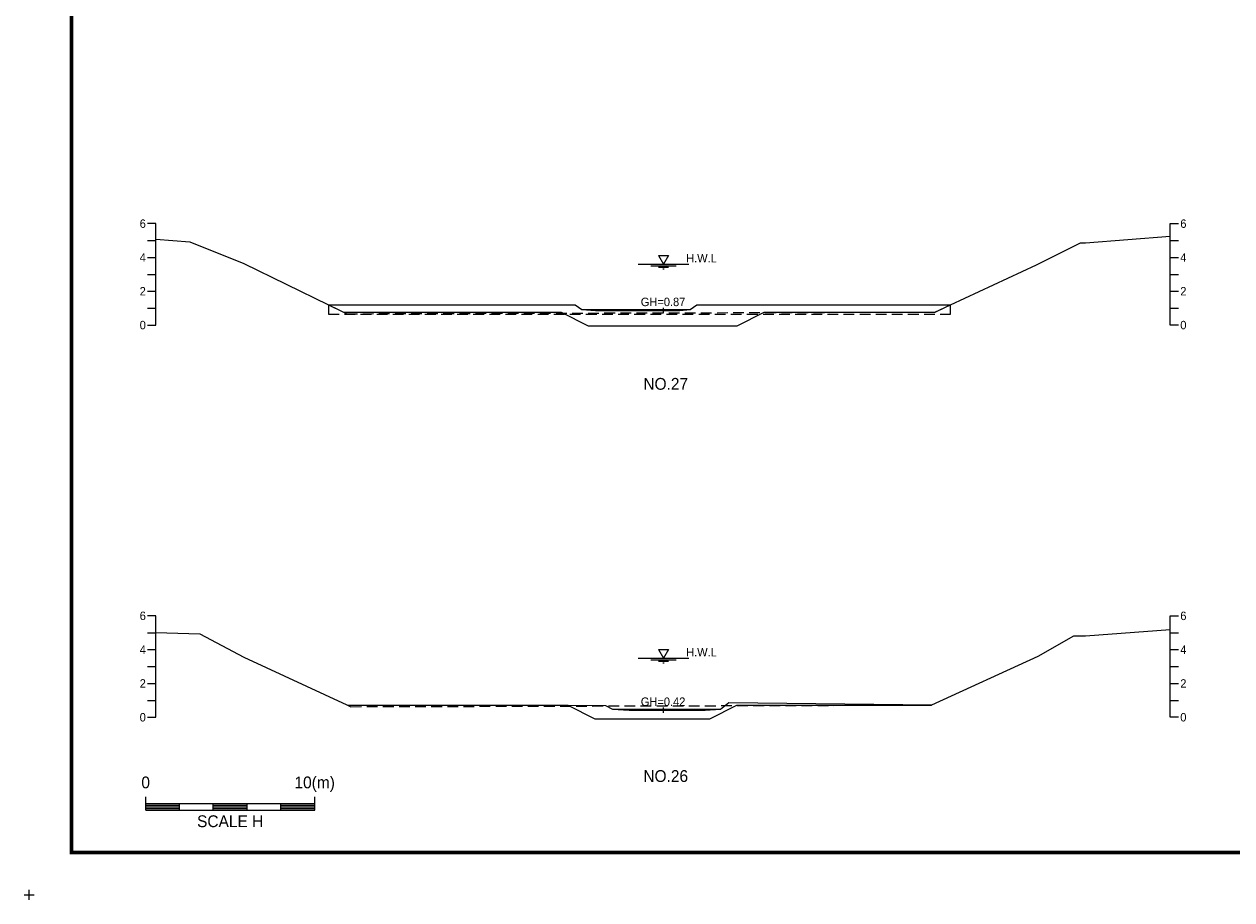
# Model space of a CAD drawing. Header units: metres. Extents: x 14497 to 21228, y -537 to 5153.
# Tile 20 of 40: x 14497 to 15212, y 4117 to 4635. Entities that reach past the tile are written whole.
import ezdxf
from ezdxf.enums import TextEntityAlignment as Align

# ---------------------------------------------------------------- set-up
doc = ezdxf.new("R2010")
doc.units = ezdxf.units.M
doc.linetypes.add('DASHED2', pattern=[9.525, 6.35, -3.175])
for name, color, linetype in [('96년횡단', 160, 'DASHED2'), ('BOX', 6, 'CONTINUOUS'), ('DT2', 7, 'CONTINUOUS'), ('SWL', 7, 'CONTINUOUS'), ('계획', 6, 'CONTINUOUS')]:
    doc.layers.add(name, color=color, linetype=linetype)
for name, color, linetype, lineweight in [('DT1', 3, 'CONTINUOUS', 0), ('GT1', 2, 'CONTINUOUS', 0), ('LT1', 4, 'CONTINUOUS', 0), ('ST1', 7, 'CONTINUOUS', 0)]:
    doc.layers.add(name, color=color, linetype=linetype, lineweight=lineweight)
doc.styles.get("Standard").update_dxf_attribs({"font": 'Gulim.ttf'})

# ---------------------------------------------------------------- blocks, each defined once
blk = doc.blocks.new('SWL')
at = {"layer": 'LT1'}
for p, q in [((-15, 0), (15, 0)), ((-3, 5.2), (3, 5.2)), ((-3, 5.2), (0, 0)), ((3, 5.2), (0, 0)), ((-7.5, -0.9), (7.5, -0.9)), ((-3, -1.8), (3, -1.8)), ((-0.38, -2.7), (0.38, -2.7))]:
    blk.add_line(p, q, dxfattribs=at)

msp = doc.modelspace()

# ---------------------------------------------------------------- linework, layer by layer
at = {"layer": '96년횡단'}
msp.add_line((15034, 4232.3), (15033.81, 4232.21), dxfattribs=at)
for points in [[(14677, 4469), (14687.84, 4463.71), (15035.9, 4464.7), (15045, 4468.9)], [(14688, 4232.3), (14690.25, 4231.26), (15033.81, 4232.21)]]:
    msp.add_lwpolyline(points, dxfattribs=at)
at = {"layer": 'BOX', "const_width": 2}
msp.add_lwpolyline([(14525, 4145), (15925, 4145), (15925, 5125), (14525, 5125)], close=True, dxfattribs=at)
at = {"layer": 'DT1'}
for p, q in [((14827, 4466.2), (14891, 4466.2)), ((14845, 4229.7), (14909, 4229.7))]:
    msp.add_line(p, q, dxfattribs=at)
at = {"layer": 'DT1', "linetype": 'DASHED2'}
msp.add_lwpolyline([(14677, 4469), (14677, 4463.5), (15045, 4463.5), (15045, 4468.9)], dxfattribs=at)
at = {"layer": 'GT1'}
for points in [[(14575, 4507.73), (14595, 4506.3), (14627, 4493.4), (14677, 4469), (14823, 4469), (14827, 4466.2), (14835, 4465.7), (14875, 4465.7), (14885, 4465.7), (14891, 4466.2), (14895, 4468.9), (15045, 4468.9), (15096, 4492.7), (15122, 4505.7), (15125, 4505.7), (15175, 4509.55)], [(14875, 4467.2), (14875, 4464.2)], [(14875, 4467.2), (14875, 4464.2)], [(14575, 4275.11), (14601, 4274.4), (14627, 4260.5), (14688, 4232.3), (14841, 4231.9), (14845, 4229.7), (14855, 4229.2), (14875, 4229.2), (14900, 4229.2), (14909, 4229.7), (14914, 4233.7), (15034, 4232.3), (15097, 4261.1), (15118, 4273.2), (15125, 4273.2), (15175, 4276.87)], [(14875, 4230.7), (14875, 4227.7)], [(14875, 4230.7), (14875, 4227.7)]]:
    msp.add_lwpolyline(points, dxfattribs=at)
at = {"layer": 'LT1'}
for p, q in [((14500, 4117), (14500, 4123)), ((14500, 4117), (14500, 4123)), ((14497, 4120), (14503, 4120)), ((14497, 4120), (14503, 4120))]:
    msp.add_line(p, q, dxfattribs=at)
at = {"layer": 'ST1'}
for p, q in [((14575, 4517), (14570, 4517)), ((14575, 4457), (14575, 4517)), ((15175, 4457), (15175, 4517)), ((15175, 4517), (15180, 4517)), ((14570, 4507), (14575, 4507)), ((15175, 4507), (15180, 4507)), ((14570, 4497), (14575, 4497)), ((15175, 4497), (15180, 4497)), ((14570, 4487), (14575, 4487)), ((15175, 4487), (15180, 4487)), ((14570, 4477), (14575, 4477)), ((15175, 4477), (15180, 4477)), ((14570, 4467), (14575, 4467)), ((15175, 4467), (15180, 4467)), ((14570, 4457), (14575, 4457)), ((15180, 4457), (15175, 4457)), ((14575, 4285), (14570, 4285)), ((14575, 4225), (14575, 4285)), ((15175, 4225), (15175, 4285)), ((15175, 4285), (15180, 4285)), ((14570, 4275), (14575, 4275)), ((15175, 4275), (15180, 4275)), ((14570, 4265), (14575, 4265)), ((15175, 4265), (15180, 4265)), ((14570, 4255), (14575, 4255)), ((15175, 4255), (15180, 4255)), ((14570, 4245), (14575, 4245)), ((15175, 4245), (15180, 4245)), ((14570, 4235), (14575, 4235)), ((15175, 4235), (15180, 4235)), ((14570, 4225), (14575, 4225)), ((15180, 4225), (15175, 4225)), ((14568.89, 4170), (14568.89, 4178)), ((14568.89, 4174), (14668.89, 4174)), ((14568.89, 4173), (14588.89, 4173)), ((14588.89, 4170), (14588.89, 4174)), ((14608.89, 4170), (14608.89, 4174)), ((14608.89, 4173), (14628.89, 4173)), ((14628.89, 4170), (14628.89, 4174)), ((14648.89, 4170), (14648.89, 4174)), ((14648.89, 4173), (14668.89, 4173)), ((14668.89, 4170), (14668.89, 4178)), ((14568.89, 4172), (14588.89, 4172)), ((14568.89, 4171), (14588.89, 4171)), ((14568.89, 4170), (14668.89, 4170)), ((14608.89, 4172), (14628.89, 4172)), ((14608.89, 4171), (14628.89, 4171)), ((14648.89, 4172), (14668.89, 4172)), ((14648.89, 4171), (14668.89, 4171))]:
    msp.add_line(p, q, dxfattribs=at)
at = {"layer": '계획'}
for points in [[(14677, 4469), (14686.02, 4464.6), (14814.74, 4464.6), (14830.74, 4456.6), (14918.74, 4456.6), (14934.74, 4464.6), (15035.79, 4464.6), (15045, 4468.9)], [(14688, 4232.3), (14688.43, 4232.1), (14818.6, 4232.1), (14834.6, 4224.1), (14902.6, 4224.1), (14918.6, 4232.1), (15033.56, 4232.1), (15034, 4232.3)]]:
    msp.add_lwpolyline(points, dxfattribs=at)

# ---------------------------------------------------------------- block references
at = {"layer": 'SWL'}
for p in [(14875.23, 4492.96), (14875.23, 4259.9)]:
    msp.add_blockref('SWL', p, dxfattribs=at)

# ---------------------------------------------------------------- texts
at = {"layer": 'DT1'}
for s, p in [('6', (14569, 4517)), ('4', (14569, 4497)), ('2', (14569, 4477)), ('0', (14569, 4457)), ('6', (14569, 4285)), ('4', (14569, 4265)), ('2', (14569, 4245)), ('0', (14569, 4225))]:
    msp.add_text(s, height=5, dxfattribs=at).set_placement(p, align=Align.MIDDLE_RIGHT)
for s, p in [('6', (15181, 4517)), ('4', (15181, 4497)), ('2', (15181, 4477)), ('0', (15181, 4457)), ('6', (15181, 4285)), ('4', (15181, 4265)), ('2', (15181, 4245)), ('0', (15181, 4225))]:
    msp.add_text(s, height=5, dxfattribs=at).set_placement(p, align=Align.MIDDLE_LEFT)
for s, p in [('GH=0.87', (14875, 4470.7)), ('GH=0.42', (14875, 4234.2))]:
    msp.add_text(s, height=5, dxfattribs=at).set_placement(p, align=Align.MIDDLE_CENTER)
for s, p in [('0', (14568.89, 4180.86)), ('10(m)', (14668.89, 4180.86))]:
    msp.add_text(s, height=7, dxfattribs=at).set_placement(p, align=Align.BOTTOM_CENTER)
msp.add_text('SCALE H', height=7, dxfattribs=at).set_placement((14618.89, 4167), align=Align.TOP_CENTER)
at = {"layer": 'DT2'}
for s, p in [('NO.27', (14876.57, 4422.22)), ('NO.26', (14876.57, 4190.22))]:
    msp.add_text(s, height=7, dxfattribs=at).set_placement(p, align=Align.MIDDLE_CENTER)
at = {"layer": 'LT1'}
for p in [(14897.73, 4496.54), (14897.73, 4263.48)]:
    msp.add_text('H.W.L', height=5, dxfattribs=at).set_placement(p, align=Align.MIDDLE_CENTER)

doc.saveas('drawing.dxf')
